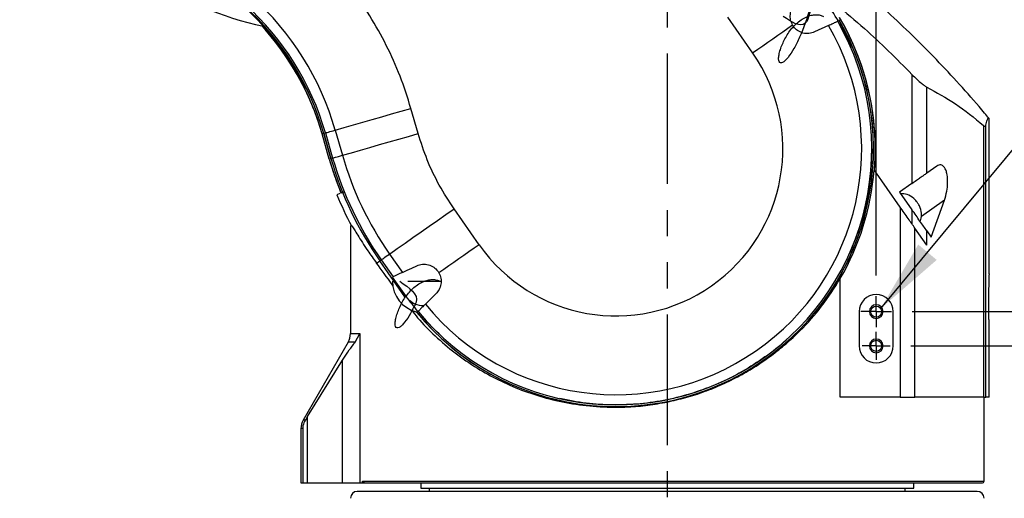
# Model space of a CAD drawing. Extents: x 0 to 841, y 0 to 594.
# Tile 46 of 142: x 307 to 355, y 231 to 254. Entities that reach past the tile are written whole.
import ezdxf

# ---------------------------------------------------------------- set-up
doc = ezdxf.new("R2010")
doc.units = 0
doc.linetypes.add('PHANTOM', pattern=[12.7, 6.35, -1.27, 1.27, -1.27, 1.27, -1.27])
doc.layers.get('0').update_dxf_attribs({"linetype": 'CONTINUOUS'})
doc.styles.add('SLDTEXTSTYLE0', font='TXT', dxfattribs={"width": 0.75})
doc.styles.add('SLDTEXTSTYLE2', font='TXT', dxfattribs={"width": 0.7})
doc.styles.add('SLDTEXTSTYLE3', font='TXT', dxfattribs={"width": 0.6875})
doc.dimstyles.new('SLDDIMSTYLE0', dxfattribs={"dimtxt": 3.5, "dimasz": 3.556, "dimexe": 0, "dimexo": 0.0625, "dimgap": 0.875, "dimtad": 1, "dimlfac": 6, "dimrnd": 1e-09, "dimzin": 12, "dimtxsty": 'SLDTEXTSTYLE0', "dimsah": 1, "dimcen": 0.09, "dimazin": 3, "dimtfac": 1, "dimtmove": 0, "dimatfit": 3, "dimtolj": 1, "dimtzin": 12})
doc.dimstyles.new('SLDDIMSTYLE1', dxfattribs={"dimtxt": 3.5, "dimasz": 3.556, "dimexe": 0, "dimexo": 0.0625, "dimgap": 0.875, "dimtad": 1, "dimdec": 1, "dimlfac": 6, "dimrnd": 1e-09, "dimzin": 12, "dimtxsty": 'SLDTEXTSTYLE0', "dimsah": 1, "dimcen": 0.09, "dimazin": 3, "dimtfac": 1, "dimtdec": 1, "dimtofl": 0, "dimtmove": 0, "dimatfit": 3, "dimtolj": 1, "dimtzin": 12})
doc.dimstyles.new('SLDDIMSTYLE16', dxfattribs={"dimtxt": 3.5, "dimasz": 3.556, "dimexe": 0, "dimexo": 0.0625, "dimgap": 0.875, "dimtad": 1, "dimlfac": 2.5, "dimrnd": 1e-09, "dimzin": 12, "dimtxsty": 'SLDTEXTSTYLE0', "dimblk1": 'NONE', "dimblk2": 'NONE', "dimsah": 1, "dimcen": 0, "dimazin": 3, "dimtol": 1, "dimtp": 0.018, "dimtfac": 1, "dimtdec": 3, "dimtmove": 0, "dimatfit": 3, "dimtolj": 1})
doc.dimstyles.new('SLDDIMSTYLE17', dxfattribs={"dimtxt": 3.5, "dimasz": 3.556, "dimexe": 0, "dimexo": 0.0625, "dimgap": 0.875, "dimtad": 1, "dimlfac": 2.5, "dimrnd": 1e-09, "dimzin": 12, "dimtxsty": 'SLDTEXTSTYLE0', "dimblk1": 'NONE', "dimblk2": 'NONE', "dimsah": 1, "dimcen": 0, "dimazin": 3, "dimtol": 1, "dimtp": 0.012, "dimtfac": 1, "dimtdec": 3, "dimtmove": 0, "dimatfit": 3, "dimtolj": 1})
doc.dimstyles.new('SLDDIMSTYLE18', dxfattribs={"dimtxt": 3.5, "dimasz": 3.556, "dimexe": 0, "dimexo": 0.0625, "dimgap": 0.875, "dimtad": 1, "dimlfac": 2.5, "dimrnd": 1e-09, "dimzin": 12, "dimtxsty": 'SLDTEXTSTYLE0', "dimblk1": 'NONE', "dimblk2": 'NONE', "dimsah": 1, "dimcen": 0, "dimazin": 3, "dimtol": 1, "dimtp": 0.01, "dimtfac": 1, "dimtmove": 0, "dimatfit": 3, "dimtolj": 1})
doc.dimstyles.new('SLDDIMSTYLE2', dxfattribs={"dimtxt": 3.5, "dimasz": 3.556, "dimexe": 0, "dimexo": 0.0625, "dimgap": 0.875, "dimtad": 1, "dimlfac": 6, "dimrnd": 1e-09, "dimzin": 12, "dimtxsty": 'SLDTEXTSTYLE0', "dimsah": 1, "dimcen": 0.09, "dimazin": 3, "dimtfac": 1, "dimtofl": 0, "dimtmove": 0, "dimatfit": 3, "dimtolj": 1, "dimtzin": 12})
doc.dimstyles.new('SLDDIMSTYLE8', dxfattribs={"dimtxt": 0, "dimasz": 3.556, "dimexe": 0, "dimexo": 0.0625, "dimgap": 0, "dimtad": 0, "dimtih": 1, "dimtoh": 1, "dimdec": 0, "dimrnd": 1e-09, "dimzin": 0, "dimtxsty": 'STANDARD', "dimsah": 1, "dimcen": 0.09, "dimazin": 3, "dimtfac": 3.556, "dimtdec": 0, "dimtofl": 0, "dimtmove": 0, "dimatfit": 3, "dimtolj": 1, "dimtzin": 0})

# ---------------------------------------------------------------- blocks, each defined once
blk = doc.blocks.new('_D_4')
at = {"color": 7, "linetype": 'CONTINUOUS'}
for p, q in [((338.304, 266.198), (338.304, 309.729)), ((348.471, 241.689), (348.471, 309.729)), ((348.471, 308.729), (338.304, 308.729)), ((348.471, 308.729), (356.656, 308.729))]:
    blk.add_line(p, q, dxfattribs=at)
for points in [[(338.304, 308.729), (341.86, 308.348), (341.86, 309.11)], [(348.471, 308.729), (344.915, 309.11), (344.915, 308.348)]]:
    blk.add_solid(points, dxfattribs=at)
at = {"color": 7, "linetype": 'CONTINUOUS', "insert": (351.484, 313.24, 0.017), "char_height": 3.5, "attachment_point": 1, "style": 'SLDTEXTSTYLE0'}
blk.add_mtext('61', dxfattribs=at)
blk = doc.blocks.new('_D_11')
at = {"color": 7, "linetype": 'CONTINUOUS'}
for p, q in [((350.158, 238.273), (403.055, 238.273)), ((402.055, 189.689), (402.055, 238.273)), ((356.451, 189.689), (403.055, 189.689))]:
    blk.add_line(p, q, dxfattribs=at)
for points in [[(402.055, 238.273), (401.674, 234.717), (402.436, 234.717)], [(402.055, 189.689), (402.436, 193.245), (401.674, 193.245)]]:
    blk.add_solid(points, dxfattribs=at)
at = {"color": 7, "linetype": 'CONTINUOUS', "insert": (397.543, 206.04, -0.709), "char_height": 3.5, "attachment_point": 1, "rotation": 90, "style": 'SLDTEXTSTYLE0'}
blk.add_mtext('291.5', dxfattribs=at)
blk = doc.blocks.new('_D_12')
at = {"color": 7, "linetype": 'CONTINUOUS'}
for p, q in [((402.055, 239.939), (402.055, 250.058)), ((350.221, 239.939), (403.055, 239.939)), ((402.055, 238.273), (402.055, 239.939)), ((350.158, 238.273), (403.055, 238.273)), ((402.055, 238.273), (402.055, 231.923))]:
    blk.add_line(p, q, dxfattribs=at)
for points in [[(402.055, 239.939), (402.436, 243.495), (401.674, 243.495)], [(402.055, 238.273), (401.674, 234.717), (402.436, 234.717)]]:
    blk.add_solid(points, dxfattribs=at)
at = {"color": 7, "linetype": 'CONTINUOUS', "insert": (397.543, 244.885, -0.709), "char_height": 3.5, "attachment_point": 1, "rotation": 90, "style": 'SLDTEXTSTYLE0'}
blk.add_mtext('10', dxfattribs=at)
blk = doc.blocks.new('_D_13')
at = {"color": 7, "linetype": 'CONTINUOUS'}
for p, q in [((331.179, 268.356), (412.879, 268.356)), ((411.879, 189.689), (411.879, 268.356)), ((356.451, 189.689), (412.879, 189.689))]:
    blk.add_line(p, q, dxfattribs=at)
for points in [[(411.879, 268.356), (411.498, 264.8), (412.26, 264.8)], [(411.879, 189.689), (412.26, 193.245), (411.498, 193.245)]]:
    blk.add_solid(points, dxfattribs=at)
at = {"color": 7, "linetype": 'CONTINUOUS', "insert": (407.368, 227.883, -0.709), "char_height": 3.5, "attachment_point": 1, "rotation": 90, "style": 'SLDTEXTSTYLE0'}
blk.add_mtext('472', dxfattribs=at)
blk = doc.blocks.new('_D_16')
at = {"color": 7, "linetype": 'CONTINUOUS'}
for p, q in [((325.516, 393.173), (424.322, 393.173)), ((423.322, 393.173), (423.322, 189.689)), ((353.911, 189.689), (424.322, 189.689))]:
    blk.add_line(p, q, dxfattribs=at)
for points in [[(423.322, 393.173), (422.941, 389.617), (423.703, 389.617)], [(423.322, 189.689), (423.703, 193.245), (422.941, 193.245)]]:
    blk.add_solid(points, dxfattribs=at)
at = {"color": 7, "linetype": 'CONTINUOUS', "char_height": 3.5, "attachment_point": 1, "rotation": 90, "style": 'SLDTEXTSTYLE0'}
for s, insert in [('(Including the LED lamp)', (418.811, 268.97, -0.709)), ('1220.9', (418.811, 253.434, -0.709))]:
    blk.add_mtext(s, dxfattribs=dict(at, insert=insert))
blk = doc.blocks.new('SW_CENTERMARKSYMBOL_4')
at = {"color": 0, "linetype": 'CONTINUOUS'}
for p, q in [((0, 0.417), (0, 0.687)), ((-0.417, 0), (-0.687, 0)), ((0, 0), (-0.417, 0)), ((0, 0), (0, 0.417)), ((0, 0), (0, -0.417)), ((0, 0), (0.417, 0)), ((0.417, 0), (0.687, 0)), ((0, -0.417), (0, -0.687))]:
    blk.add_line(p, q, dxfattribs=at)
blk = doc.blocks.new('SW_CENTERMARKSYMBOL_5')
at = {"color": 0, "linetype": 'CONTINUOUS'}
for p, q in [((0, 0.417), (0, 0.75)), ((-0.417, 0), (-0.75, 0)), ((0, 0), (-0.417, 0)), ((0, 0), (0, 0.417)), ((0, 0), (0, -0.417)), ((0, 0), (0.417, 0)), ((0.417, 0), (0.75, 0)), ((0, -0.417), (0, -0.75))]:
    blk.add_line(p, q, dxfattribs=at)
blk = doc.blocks.new('_D_70')
at = {"color": 7, "linetype": 'CONTINUOUS'}
for centre, start, end in [((568.276, 493.681), 153.4349, 206.5651), ((564.64, 493.681), 333.4349, 26.5651)]:
    blk.add_arc(centre, 10.12, start, end, dxfattribs=at)
at = {"color": 7, "linetype": 'CONTINUOUS', "char_height": 3.5, "attachment_point": 1}
for s, insert, style in [('0.018', (562.054, 498.192, -108.66), 'SLDTEXTSTYLE0'), ('+', (559.225, 498.192, -108.66), 'SLDTEXTSTYLE0'), ('depth 3', (576.072, 493.72, -108.66), 'SLDTEXTSTYLE0'), ('%%c', (539.345, 493.667, -108.66), 'SLDTEXTSTYLE0'), ('12 H7', (544.623, 493.72, -108.66), 'SLDTEXTSTYLE2'), ('0', (562.054, 493.667, -108.66), 'SLDTEXTSTYLE0')]:
    blk.add_mtext(s, dxfattribs=dict(at, insert=insert, style=style))
blk = doc.blocks.new('_NONE')
blk = doc.blocks.new('_D_71')
at = {"color": 7, "linetype": 'CONTINUOUS'}
for centre, start, end in [((561.062, 536.749), 153.4349, 206.5651), ((557.426, 536.749), 333.4349, 26.5651)]:
    blk.add_arc(centre, 10.12, start, end, dxfattribs=at)
at = {"color": 7, "linetype": 'CONTINUOUS', "char_height": 3.5, "attachment_point": 1}
for s, insert, style in [('0.012', (554.839, 541.26, -108.66), 'SLDTEXTSTYLE0'), ('+', (552.01, 541.26, -108.66), 'SLDTEXTSTYLE0'), ('%%c', (534.716, 536.735, -108.66), 'SLDTEXTSTYLE0'), ('4 H7', (539.995, 536.788, -108.66), 'SLDTEXTSTYLE3'), ('0', (554.839, 536.735, -108.66), 'SLDTEXTSTYLE0'), ('depth 4', (568.858, 536.788, -108.66), 'SLDTEXTSTYLE0')]:
    blk.add_mtext(s, dxfattribs=dict(at, insert=insert, style=style))
blk = doc.blocks.new('_D_72')
at = {"color": 7, "linetype": 'CONTINUOUS'}
for centre, start, end in [((561.427, 563.816), 153.4349, 206.5651), ((555.205, 563.816), 333.4349, 26.5651)]:
    blk.add_arc(centre, 10.12, start, end, dxfattribs=at)
at = {"color": 7, "linetype": 'CONTINUOUS', "char_height": 3.5, "attachment_point": 1}
for s, insert, style in [('0.01', (555.205, 568.328, -108.66), 'SLDTEXTSTYLE0'), ('+', (552.375, 568.328, -108.66), 'SLDTEXTSTYLE0'), ('%%c', (535.081, 563.802, -108.66), 'SLDTEXTSTYLE0'), ('depth 5', (566.637, 563.855, -108.66), 'SLDTEXTSTYLE0'), ('2x', (530.254, 563.855, -108.66), 'SLDTEXTSTYLE0'), ('3 H7', (540.36, 563.855, -108.66), 'SLDTEXTSTYLE3'), ('0', (555.205, 563.802, -108.66), 'SLDTEXTSTYLE0')]:
    blk.add_mtext(s, dxfattribs=dict(at, insert=insert, style=style))

msp = doc.modelspace()

# ---------------------------------------------------------------- linework, layer by layer
at = {"color": 7, "linetype": 'PHANTOM'}
msp.add_line((338.3044, 265.1978), (338.3044, 185.1183), dxfattribs=at)
at = {"color": 7, "linetype": 'CONTINUOUS'}
for p, q in [((341.2376, 254.261), (342.4595, 252.5159)), ((346.1477, 253.8586), (345.4732, 253.544)), ((350.2123, 251.481), (350.2123, 246.1771)), ((320.6601, 250.7837), (320.6657, 250.8704)), ((350.934, 246.6824), (350.934, 250.8631)), ((326.181, 248.6026), (325.8301, 249.8264)), ((353.9652, 241.7773), (353.9652, 249.3344)), ((322.1441, 248.7695), (322.495, 247.5457)), ((353.688, 248.9997), (353.688, 235.7726)), ((353.7993, 235.7726), (353.7993, 248.9418)), ((321.5878, 248.61), (321.5082, 248.5872)), ((321.8592, 247.3633), (321.5082, 248.5872)), ((321.5878, 248.61), (321.9388, 247.3862)), ((321.6699, 248.6335), (321.5892, 248.6104)), ((321.9402, 247.3866), (321.5892, 248.6104)), ((321.6699, 248.6335), (322.0208, 247.4097)), ((321.9388, 247.3862), (321.8592, 247.3633)), ((322.0208, 247.4097), (321.9402, 247.3866)), ((349.6349, 245.0273), (348.3729, 246.8297)), ((351.4151, 247.0193), (350.934, 246.6824)), ((350.2123, 246.1771), (349.6101, 245.7555)), ((322.3771, 245.68), (322.2316, 245.6212)), ((322.4312, 245.7019), (322.4313, 245.7019)), ((349.6101, 245.7555), (350.2123, 244.8955)), ((351.1511, 243.5548), (351.7921, 245.359)), ((329.1493, 243.196), (327.9273, 244.9411)), ((349.6349, 245.0273), (349.6349, 235.7726)), ((350.2123, 244.8955), (350.2123, 244.2028)), ((322.8877, 244.106), (322.8877, 238.8694)), ((322.9619, 244.106), (322.8877, 244.106)), ((350.3566, 235.7726), (350.3566, 243.9966)), ((350.934, 243.1721), (350.3566, 243.9966)), ((350.934, 243.8648), (351.1511, 243.5548)), ((350.934, 243.1721), (350.934, 243.8648)), ((324.3135, 242.4106), (324.3822, 242.4587)), ((324.3822, 242.4587), (324.9624, 241.6302)), ((324.7863, 242.7417), (325.4164, 241.8419)), ((324.1556, 242.3), (324.2444, 242.3623)), ((324.2444, 242.3623), (324.3123, 242.4098)), ((325.5342, 240.6647), (324.3123, 242.4098)), ((325.5354, 240.6655), (324.3135, 242.4106)), ((324.9624, 241.6302), (324.9388, 241.6192)), ((325.5832, 240.699), (324.9388, 241.6192)), ((346.7206, 235.7726), (346.7206, 241.5428)), ((353.9656, 241.7776), (353.9652, 241.7773)), ((327.057, 240.8234), (326.5343, 240.3007)), ((353.9412, 240.6415), (353.9412, 239.57)), ((347.6377, 239.9393), (347.6377, 238.2726)), ((349.3044, 238.2726), (349.3044, 239.9393)), ((353.9412, 239.57), (353.9652, 239.5358)), ((353.9652, 235.7726), (353.9652, 239.5358)), ((323.1179, 238.4528), (323.349, 238.8694)), ((323.349, 238.8694), (323.349, 231.606)), ((322.7761, 238.4528), (320.5885, 234.6638)), ((320.8015, 234.84), (322.5054, 237.5762)), ((322.5054, 231.606), (322.5054, 237.5762)), ((349.6349, 235.7726), (346.7206, 235.7726)), ((353.688, 235.7726), (350.3566, 235.7726)), ((353.7211, 231.6893), (353.7211, 235.7726)), ((353.9652, 235.7726), (353.7993, 235.7726)), ((320.8015, 234.84), (320.6917, 234.6638)), ((320.8015, 231.606), (320.8015, 234.84)), ((320.4769, 234.2472), (320.4769, 231.606)), ((320.5634, 234.2472), (320.5634, 231.606)), ((320.4769, 231.606), (320.5634, 231.606)), ((320.5634, 231.606), (320.8015, 231.606)), ((320.8015, 231.606), (322.5054, 231.606)), ((322.5054, 231.606), (323.349, 231.606)), ((323.349, 231.606), (323.4774, 231.606)), ((323.4774, 231.606), (323.4774, 231.6893)), ((323.4774, 231.606), (323.5979, 231.606)), ((326.3044, 231.606), (326.3044, 231.356)), ((350.3044, 231.356), (350.3044, 231.606)), ((326.3044, 231.356), (338.3044, 231.356)), ((326.7211, 231.356), (326.7211, 231.1893)), ((338.3044, 231.356), (350.3044, 231.356)), ((349.8877, 231.1893), (349.8877, 231.356))]:
    msp.add_line(p, q, dxfattribs=at)
at = {"color": 8, "linetype": 'CONTINUOUS'}
for p, q in [((321.5892, 248.6104), (321.5878, 248.61)), ((321.9402, 247.3866), (321.9388, 247.3862)), ((351.7921, 245.359), (350.6673, 244.5715)), ((324.3123, 242.4098), (324.3135, 242.4106)), ((322.8877, 238.8694), (323.349, 238.8694)), ((323.1179, 238.4528), (322.7761, 238.4528)), ((320.6917, 234.6638), (320.5885, 234.6638)), ((320.5634, 234.2472), (320.4769, 234.2472)), ((323.4774, 231.6893), (353.7211, 231.6893))]:
    msp.add_line(p, q, dxfattribs=at)
at = {"color": 7, "linetype": 'CONTINUOUS'}
for points in [[(344.4028, 253.8767), (344.1643, 253.7096), (343.9241, 253.5414), (343.6824, 253.3722), (343.4395, 253.2021), (343.1955, 253.0313), (342.9507, 252.8599), (342.7053, 252.688), (342.4595, 252.5159)], [(322.1441, 248.7695), (322.5832, 248.8954), (323.0307, 249.0237), (323.4855, 249.1542), (323.9465, 249.2863), (324.4126, 249.42), (324.8827, 249.5548), (325.3556, 249.6904), (325.8301, 249.8264)], [(321.6699, 248.6335), (321.6863, 248.6382), (321.7166, 248.6469), (321.7602, 248.6594), (321.8164, 248.6755), (321.8842, 248.695), (321.9624, 248.7174), (322.0495, 248.7424), (322.1441, 248.7695)], [(322.495, 247.5457), (322.9341, 247.6716), (323.3816, 247.7999), (323.8364, 247.9303), (324.2974, 248.0625), (324.7636, 248.1962), (325.2336, 248.3309), (325.7065, 248.4665), (326.181, 248.6026)], [(322.0208, 247.4097), (322.0372, 247.4144), (322.0675, 247.4231), (322.1111, 247.4356), (322.1673, 247.4517), (322.2351, 247.4711), (322.3133, 247.4936), (322.4004, 247.5185), (322.495, 247.5457)], [(324.7863, 242.7417), (325.1605, 243.0037), (325.5418, 243.2707), (325.9294, 243.5421), (326.3223, 243.8172), (326.7195, 244.0953), (327.12, 244.3758), (327.523, 244.6579), (327.9273, 244.9411)], [(329.1493, 243.196), (328.9016, 243.0226), (328.6544, 242.8495), (328.4078, 242.6768), (328.162, 242.5047), (327.9173, 242.3334), (327.6739, 242.1629), (327.4319, 241.9935), (327.1917, 241.8253)], [(324.3822, 242.4587), (324.3962, 242.4685), (324.422, 242.4866), (324.4591, 242.5126), (324.507, 242.5461), (324.5648, 242.5866), (324.6314, 242.6332), (324.7057, 242.6852), (324.7863, 242.7417)], [(325.4164, 241.8419), (325.6469, 241.9494), (325.88, 242.0581), (326.1155, 242.1679)], [(325.4164, 241.8419), (325.2971, 241.7862), (325.1914, 241.737), (325.1026, 241.6956), (325.0335, 241.6633), (324.9863, 241.6413), (324.9624, 241.6302)]]:
    msp.add_lwpolyline(points, dxfattribs=at)
for centre in [(348.4711, 239.9393), (348.4711, 238.2726)]:
    msp.add_circle(centre, 0.2702, dxfattribs=at)
for centre, radius, start, end in [((321.6377, 268.356), 14.8333, 163.43, 258.37303), ((308.8075, 244.9453), 13.8741, 16, 48), ((335.8044, 247.856), 12.4778, 29.91428, 35), ((308.8075, 244.9453), 13.2561, 26.54944, 48), ((308.8075, 244.9453), 13.2954, 16, 48), ((308.8075, 244.9453), 13.2969, 16, 48), ((308.8075, 244.9453), 13.3808, 16, 48), ((335.8044, 247.856), 12.5361, 219.23615, 30.08597), ((335.8044, 247.856), 12.5376, 219.30536, 29.97792), ((335.8044, 247.856), 12.4522, 219.41185, 29.92441), ((335.8044, 247.856), 12.6205, 0, 30.46328), ((335.8044, 247.856), 12.6204, 355.27682, 30.46267), ((308.8075, 244.9453), 13.2125, 16, 42.32705), ((335.8044, 247.856), 11.9589, 219.18056, 30.12807), ((335.8044, 247.856), 8.1244, 215, 35), ((308.8075, 244.9453), 13.2126, 16, 26.22421), ((335.8044, 247.856), 12.6205, 355.278, 0), ((337.9963, 251.9906), 16.7875, 196, 201.80465), ((337.9963, 251.9906), 16.7874, 196, 202), ((337.9963, 251.9906), 16.7046, 196, 214.99771), ((337.9963, 251.9906), 16.7031, 196, 214.99771), ((337.9963, 251.9906), 16.6192, 196, 214.9977), ((337.9963, 251.9906), 16.1259, 196, 214.99763), ((335.8044, 247.856), 12.6103, 329.95809, 355.33198), ((337.9963, 251.9906), 17.0028, 202, 207.62771), ((326.4677, 241.4126), 1.5321, 180, 255.81271), ((335.8044, 247.856), 12.4778, 215, 219.42334), ((348.4711, 239.9393), 0.8333, 0, 180), ((348.4711, 239.9393), 0.3333, 0, 180), ((348.4711, 239.9393), 0.3333, 180, 0), ((322.0544, 238.8694), 0.8333, 330, 0), ((348.4711, 238.2726), 0.8333, 180, 0), ((348.4711, 238.2726), 0.3333, 0, 180), ((348.4711, 238.2726), 0.3333, 180, 0), ((321.3102, 234.2472), 0.8333, 150, 180), ((353.6377, 231.6893), 0.0833, 270, 0), ((323.2211, 230.856), 0.3333, 90, 180), ((353.3877, 230.856), 0.3333, 0, 90)]:
    msp.add_arc(centre, radius, start, end, dxfattribs=at)
at = {"color": 8, "linetype": 'CONTINUOUS'}
msp.add_arc((308.8075, 244.9453), 13.2126, 26.22421, 42.32674, dxfattribs=at)
at = {"color": 7, "linetype": 'CONTINUOUS'}
msp.add_ellipse((338.3044, 221.9071), major_axis=(-15.4151, 22.0217), ratio=0.0100098, start_param=5.7745219, end_param=5.8890965, dxfattribs=at)
for points, knots in [([(353.962, 249.3318), (353.8896, 249.4206), (353.4708, 249.9353), (352.6666, 250.8443), (351.548, 252.0564), (350.3874, 253.232), (349.1902, 254.3731), (347.9565, 255.4774), (346.6882, 256.5446), (345.3843, 257.5701), (344.3106, 258.3733), (343.6613, 258.819), (343.4683, 258.9514)], [0, 0, 0, 0, 0.0240701, 0.1393967, 0.2549039, 0.3705727, 0.4863859, 0.6023293, 0.7183896, 0.8345555, 0.9508168, 1, 1, 1, 1]), ([(325.8301, 249.8264), (325.6645, 250.3505), (325.3332, 251.3988), (324.6535, 252.9038), (323.8477, 254.3434), (322.907, 255.6988), (321.8523, 256.9694), (321.0553, 257.7268), (320.6568, 258.1053)], [0, 0, 0, 0, 0.1666383, 0.3333594, 0.5000001, 0.6666323, 0.8333575, 1, 1, 1, 1]), ([(346.0081, 257.976), (345.9106, 257.4411), (345.728, 256.4405), (345.3541, 255.2302), (345.1198, 253.5245), (344.3635, 254.0241), (343.9468, 254.2993)], [0, 0, 0, 0, 0.2832329, 0.5298742, 0.7409588, 1, 1, 1, 1]), ([(345.6295, 256.1613), (345.3834, 255.1652), (345.0841, 253.9542), (344.4903, 252.747), (344.2454, 252.3744), (344.0427, 252.1446), (343.9097, 252.0445), (343.803, 252.0253), (343.7368, 252.0931), (343.7158, 252.2361), (343.7392, 252.4386), (343.8035, 252.6824), (343.9334, 253.0302), (344.1191, 253.3889), (344.3177, 253.6756), (344.4658, 253.8238), (344.5971, 253.9729), (344.8045, 254.133), (345.0518, 254.2761), (345.302, 254.3639), (345.5365, 254.3934), (345.7462, 254.3727), (345.8564, 254.3236), (345.9111, 254.2993)], [0, 0, 0, 0, 0.3279924, 0.3987814, 0.4597913, 0.4870487, 0.5125233, 0.5376314, 0.5644086, 0.5943556, 0.6276847, 0.6634375, 0.7000103, 0.7696475, 0.8035865, 0.816358, 0.8366703, 0.8680599, 0.8973076, 0.9245262, 0.9503057, 0.97535, 1, 1, 1, 1]), ([(344.4028, 253.8767), (344.364, 253.96), (344.2864, 254.1265), (344.2811, 254.4043), (344.3555, 254.6746), (344.4719, 254.8158), (344.5318, 254.8886)], [0, 0, 0, 0, 0.2444743, 0.4888218, 0.7366964, 1, 1, 1, 1]), ([(346.528, 254.8781), (346.9887, 254.4948), (348.2739, 253.4255), (349.4547, 252.241), (350.2123, 251.481)], [0, 0, 0, 0, 0.3584077, 1, 1, 1, 1]), ([(346.1477, 253.8586), (346.2224, 253.8934), (346.3716, 253.963), (346.5261, 254.035), (346.5848, 254.0624), (346.5951, 254.0672), (346.5965, 254.0678)], [0, 0, 0, 0, 0.3164975, 0.6330304, 0.9486868, 1, 1, 1, 1]), ([(346.5917, 254.0656), (346.6212, 254.019), (346.8763, 253.6155), (347.0937, 253.1827), (347.2417, 252.7846), (347.2425, 252.7824)], [0, 0, 0, 0, 0.1148085, 0.9952401, 1, 1, 1, 1]), ([(345.4732, 253.544), (345.3827, 253.5123), (345.2016, 253.4487), (344.9054, 253.4774), (344.6419, 253.5982), (344.4818, 253.7515), (344.4177, 253.8531), (344.4028, 253.8767)], [0, 0, 0, 0, 0.2403273, 0.48103586, 0.71200205, 0.93306366, 1, 1, 1, 1]), ([(350.2123, 251.481), (350.2963, 251.3968), (350.4499, 251.2428), (350.6581, 251.058), (350.8214, 250.9288), (350.8981, 250.884), (350.934, 250.8631)], [0, 0, 0, 0, 0.3294098, 0.6021095, 0.8137271, 1, 1, 1, 1]), ([(350.934, 250.8631), (351.4022, 250.6071), (352.3387, 250.0952), (353.2382, 249.3649), (353.688, 248.9997)], [0, 0, 0, 0, 0.5, 1, 1, 1, 1]), ([(353.7993, 248.9418), (353.8177, 249.038), (353.8543, 249.2303), (353.9097, 249.3615), (353.9467, 249.3435), (353.9652, 249.3344)], [0, 0, 0, 0, 0.3333088, 0.6666831, 1, 1, 1, 1]), ([(353.688, 248.9997), (353.7195, 248.9742), (353.7799, 248.9253), (353.7931, 248.9365), (353.7993, 248.9418)], [0, 0, 0, 0, 0.52179, 1, 1, 1, 1]), ([(327.9273, 244.9411), (327.6801, 245.3203), (327.1854, 246.0792), (326.5985, 247.3097), (326.3201, 248.1717), (326.181, 248.6026)], [0, 0, 0, 0, 0.333253, 0.6667364, 1, 1, 1, 1]), ([(348.2587, 247.856), (348.2455, 247.4182), (348.219, 246.5425), (348.0021, 245.2447), (347.6695, 243.9746), (347.3363, 243.1675), (347.1703, 242.7653)], [0, 0, 0, 0, 0.2504113, 0.5008222, 0.751233, 1, 1, 1, 1]), ([(351.7933, 246.9513), (351.7643, 246.9854), (351.7078, 247.0517), (351.6103, 247.0843), (351.5117, 247.0766), (351.448, 247.0388), (351.4151, 247.0193)], [0, 0, 0, 0, 0.2541455, 0.4951263, 0.7400424, 1, 1, 1, 1]), ([(351.7921, 245.359), (351.8346, 245.5004), (351.9135, 245.7626), (351.9579, 246.197), (351.9389, 246.5489), (351.8765, 246.8057), (351.8204, 246.9039), (351.7933, 246.9513)], [0, 0, 0, 0, 0.28135152, 0.52174566, 0.74634716, 0.87737447, 1, 1, 1, 1]), ([(350.2123, 246.1771), (350.2839, 246.2272), (350.423, 246.3246), (350.6189, 246.4618), (350.7988, 246.5877), (350.8881, 246.6503), (350.934, 246.6824)], [0, 0, 0, 0, 0.259013, 0.5033862, 0.7451501, 1, 1, 1, 1]), ([(322.59, 245.766), (322.5661, 245.7564), (322.5072, 245.7326), (322.4457, 245.7077), (322.436, 245.7038), (322.4312, 245.7019)], [0, 0, 0, 0, 0.2539395, 0.6269597, 1, 1, 1, 1]), ([(350.477, 245.2352), (350.4638, 245.2576), (350.4167, 245.3377), (350.2604, 245.4901), (350.0014, 245.6541), (349.7698, 245.6718), (349.663, 245.68)], [0, 0, 0, 0, 0.0802566, 0.2878131, 0.671606, 1, 1, 1, 1]), ([(350.3566, 243.9966), (350.3056, 244.0695), (350.2049, 244.2133), (349.9598, 244.5634), (349.7657, 244.8406), (349.6349, 245.0273)], [0, 0, 0, 0, 0.2510045, 0.4954235, 1, 1, 1, 1]), ([(350.934, 243.8648), (350.883, 243.9377), (350.7823, 244.0815), (350.5372, 244.4316), (350.3431, 244.7088), (350.2123, 244.8955)], [0, 0, 0, 0, 0.2510038, 0.4954248, 1, 1, 1, 1]), ([(350.623, 244.3506), (350.6485, 244.443), (350.7071, 244.6561), (350.6422, 244.9446), (350.5527, 245.1436), (350.4935, 245.2152), (350.477, 245.2352)], [0, 0, 0, 0, 0.304609, 0.7019978, 0.9169022, 1, 1, 1, 1]), ([(322.9619, 244.106), (322.9974, 244.0501), (323.0683, 243.9384), (323.2402, 243.6576), (323.4583, 243.3121), (323.7525, 242.8618), (324.0082, 242.5054), (324.1556, 242.3)], [0, 0, 0, 0, 0.1820196, 0.364145, 0.5533138, 0.7425539, 1, 1, 1, 1]), ([(326.1155, 242.1679), (326.2055, 242.1995), (326.3856, 242.2629), (326.6806, 242.2351), (326.9436, 242.1158), (327.1082, 241.9601), (327.1742, 241.8535), (327.1917, 241.8253)], [0, 0, 0, 0, 0.23663579, 0.47363876, 0.70157015, 0.92099288, 1, 1, 1, 1]), ([(325.2868, 241.4126), (325.7489, 241.0975), (326.3103, 240.7147), (325.9407, 240.1286), (325.7886, 239.78), (325.5843, 239.4882), (325.3829, 239.2578), (325.2497, 239.1579), (325.143, 239.1387), (325.0768, 239.2064), (325.0558, 239.3495), (325.0792, 239.552), (325.1434, 239.7958), (325.274, 240.1431), (325.4554, 240.5043), (325.6985, 240.8355), (325.909, 241.0584), (326.1434, 241.2469), (326.392, 241.3893), (326.6419, 241.4772), (326.8766, 241.5067), (327.0862, 241.486), (327.1964, 241.437), (327.2511, 241.4126)], [0, 0, 0, 0, 0.18454257, 0.22418152, 0.27044259, 0.3444755, 0.37755177, 0.40846412, 0.43893191, 0.47142489, 0.50776489, 0.54820857, 0.59159284, 0.63597321, 0.72047503, 0.7616592, 0.8018049, 0.83989501, 0.87538613, 0.90841523, 0.93969762, 0.97008797, 1, 1, 1, 1]), ([(327.1917, 241.8253), (327.2295, 241.7419), (327.2894, 241.6093), (327.3094, 241.37), (327.2682, 241.1301), (327.1622, 240.9363), (327.0787, 240.8467), (327.057, 240.8234)], [0, 0, 0, 0, 0.24559244, 0.39027222, 0.64975416, 0.9088589, 1, 1, 1, 1]), ([(338.3043, 235.5404), (338.6087, 235.609), (339.2175, 235.7462), (340.1156, 236.0383), (340.9953, 236.3937), (341.8387, 236.8117), (342.633, 237.2808), (343.3824, 237.7988), (344.0928, 238.3691), (344.93, 239.1493), (345.851, 240.1781), (346.4293, 241.0857), (346.7206, 241.5428)], [0, 0, 0, 0, 0.085139, 0.1702846, 0.2582926, 0.3463109, 0.4313226, 0.5163424, 0.6033318, 0.690327, 0.8440184, 1, 1, 1, 1]), ([(353.9652, 241.7773), (353.9634, 241.7705), (353.9598, 241.7567), (353.9535, 241.6448), (353.9473, 241.4229), (353.9423, 241.0656), (353.9416, 240.7901), (353.9412, 240.6415)], [0, 0, 0, 0, 0.12744, 0.2609303, 0.4875423, 0.7235888, 1, 1, 1, 1]), ([(326.5343, 240.3007), (326.476, 240.2424), (326.3594, 240.1258), (326.2388, 240.0052), (326.1929, 239.9593), (326.1849, 239.9513), (326.1838, 239.9502)], [0, 0, 0, 0, 0.3166453, 0.6333353, 0.9488965, 1, 1, 1, 1]), ([(325.8673, 240.0061), (325.9622, 239.8842), (326.3024, 239.4474), (327, 238.7471), (327.9617, 237.9195), (328.9968, 237.204), (330.0825, 236.6005), (331.2023, 236.1091), (332.4055, 235.7132), (333.6878, 235.4349), (335.0292, 235.2844), (336.2633, 235.2781), (337.3596, 235.3703), (337.9894, 235.4837), (338.3043, 235.5404)], [0, 0, 0, 0, 0.0394477, 0.1414135, 0.2432505, 0.344668, 0.4329473, 0.5214248, 0.609603, 0.698681, 0.7881108, 0.8770961, 0.9385477, 1, 1, 1, 1]), ([(327.3177, 238.7415), (327.0019, 239.042), (326.6, 239.4244), (326.264, 239.8642), (326.192, 239.9584)], [0, 0, 0, 0, 0.785764, 1, 1, 1, 1]), ([(322.5054, 237.5762), (322.5918, 237.7103), (322.7674, 237.9826), (322.9755, 238.2784), (323.0882, 238.4164), (323.1179, 238.4528)], [0, 0, 0, 0, 0.41667088, 0.84648332, 1, 1, 1, 1]), ([(344.1171, 238.5851), (344.106, 238.5741), (343.7844, 238.255), (343.0652, 237.721), (341.9662, 237.0032), (340.7876, 236.4176), (339.5565, 235.9559), (338.2831, 235.6274), (336.9821, 235.4339), (335.6687, 235.381), (334.3595, 235.4565), (333.5045, 235.622), (333.0795, 235.7042)], [0, 0, 0, 0, 0.0039341, 0.1147497, 0.2255655, 0.3363813, 0.447197, 0.5580128, 0.6688285, 0.7796442, 0.89046, 1, 1, 1, 1]), ([(349.6349, 235.7726), (349.7077, 235.7726), (349.8533, 235.7726), (350.0558, 235.7726), (350.2332, 235.7726), (350.3155, 235.7726), (350.3566, 235.7726)], [0, 0, 0, 0, 0.2500007, 0.5000009, 0.7500005, 1, 1, 1, 1]), ([(353.688, 235.7726), (353.7189, 235.7726), (353.7807, 235.7726), (353.7931, 235.7726), (353.7993, 235.7726)], [0, 0, 0, 0, 0.4999998, 1, 1, 1, 1]), ([(320.6917, 234.6638), (320.6432, 234.5739), (320.5753, 234.4481), (320.566, 234.2918), (320.5634, 234.2472)], [0, 0, 0, 0, 0.71485306, 1, 1, 1, 1]), ([(323.4774, 231.6893), (323.4837, 231.677), (323.4954, 231.654), (323.5274, 231.6268), (323.5619, 231.6095), (323.5866, 231.6071), (323.5979, 231.606)], [0, 0, 0, 0, 0.3261288, 0.6067119, 0.8197122, 1, 1, 1, 1]), ([(323.5979, 231.606), (323.7688, 231.606), (324.1107, 231.606), (324.831, 231.606), (325.6934, 231.606), (326.703, 231.606), (327.8446, 231.606), (329.1061, 231.606), (330.4725, 231.606), (331.9286, 231.606), (333.4577, 231.606), (335.0421, 231.606), (336.6638, 231.606), (337.7577, 231.606), (338.3044, 231.606)], [0, 0, 0, 0, 0.0833144, 0.1666845, 0.2499999, 0.3333112, 0.4166846, 0.4999999, 0.5833112, 0.6666845, 0.7499999, 0.8333112, 0.9166817, 1, 1, 1, 1]), ([(338.3044, 231.606), (338.8062, 231.606), (339.8097, 231.606), (341.3006, 231.606), (342.7625, 231.606), (344.1817, 231.606), (345.544, 231.606), (346.8369, 231.606), (348.0473, 231.606), (349.1642, 231.606), (350.1762, 231.606), (351.0741, 231.606), (351.8489, 231.606), (352.4932, 231.606), (353.0014, 231.606), (353.3656, 231.606), (353.5949, 231.606), (353.6235, 231.606), (353.6377, 231.606)], [0, 0, 0, 0, 0.0625, 0.1250001, 0.1875001, 0.2500001, 0.3125, 0.375, 0.4375, 0.5, 0.5625, 0.625, 0.6875, 0.75, 0.8125, 0.875, 0.9375, 1, 1, 1, 1]), ([(338.3044, 231.1893), (334.3042, 231.1893), (330.4675, 231.1893), (324.8103, 231.1893), (323.2211, 231.1893), (323.2211, 231.1893)], [0, 0, 0, 0, 0.5, 0.5, 1, 1, 1, 1]), ([(353.3877, 231.1893), (353.3877, 231.1893), (351.7985, 231.1893), (346.1413, 231.1893), (342.3046, 231.1893), (338.3044, 231.1893)], [0, 0, 0, 0, 0.5, 0.5, 1, 1, 1, 1])]:
    msp.add_open_spline(points, degree=3, knots=knots, dxfattribs=at)
at = {"color": 8, "linetype": 'CONTINUOUS'}
for points, knots in [([(325.6844, 241.4126), (325.8124, 241.4126), (326.009, 241.4126), (326.3442, 241.4126), (326.6165, 241.4126), (326.8882, 241.4126), (327.1283, 241.4126), (327.2515, 241.4126), (327.3011, 241.4126)], [0, 0, 0, 0, 0.2848577, 0.437491, 0.5927938, 0.7475115, 0.8984633, 1, 1, 1, 1]), ([(325.7903, 240.4723), (325.8629, 240.416), (326.0585, 240.2645), (326.3086, 240.2446), (326.4657, 240.2321)], [0, 0, 0, 0, 0.3715705, 1, 1, 1, 1])]:
    msp.add_open_spline(points, degree=3, knots=knots, dxfattribs=at)

# ---------------------------------------------------------------- block references
at = {"color": 7, "linetype": 'CONTINUOUS'}
for name, p in [('SW_CENTERMARKSYMBOL_5', (348.4711, 239.9393)), ('SW_CENTERMARKSYMBOL_4', (348.4711, 238.2726))]:
    msp.add_blockref(name, p, dxfattribs=at)

# ---------------------------------------------------------------- dimensions: what is measured, and where the dimension line sits
for p1, text, dimstyle, picture, middle in [((0.8135, 0.8645), '2x<> depth 5', 'SLDDIMSTYLE18', '_D_72', (557.2953, 559.2902)), ((1.1114, 1.1265), '<> depth 4', 'SLDDIMSTYLE17', '_D_71', (560.6367, 532.2229)), ((3.3042, 3.4074), '<> depth 3', 'SLDDIMSTYLE16', '_D_70', (566.5582, 489.1551))]:
    dim = msp.add_diameter_dim_2p(p1=p1, p2=(0, 0), text=text, dimstyle=dimstyle, dxfattribs=at)
    dim.commit()
    dim.dimension.update_dxf_attribs({"geometry": picture, "text_midpoint": middle, "dimtype": 163})
dim = msp.add_linear_dim(base=(423.3224, 189.6893), p1=(324.5159, 393.1726), p2=(352.911, 189.6893), angle=90, text='<> (Including the LED lamp)', dimstyle='SLDDIMSTYLE1', dxfattribs=at)
dim.commit()
dim.dimension.update_dxf_attribs({"geometry": '_D_16', "text_midpoint": (423.3224, 288.8888), "dimtype": 160})
dim = msp.add_linear_dim(base=(338.3044, 308.7287), p1=(348.4711, 240.6893), p2=(338.3044, 265.1978), dimstyle='SLDDIMSTYLE2', dxfattribs=at)
dim.commit()
dim.dimension.update_dxf_attribs({"geometry": '_D_4', "text_midpoint": (354.0702, 308.7287), "dimtype": 160})
for base, p1, p2, dimstyle, picture, middle in [((411.8793, 268.356), (355.4506, 189.6893), (330.1788, 268.356), 'SLDDIMSTYLE2', '_D_13', (411.8793, 231.7623)), ((402.0548, 239.9393), (349.1579, 238.2726), (349.2211, 239.9393), 'SLDDIMSTYLE0', '_D_12', (402.0548, 247.4714)), ((402.0548, 238.2726), (355.4506, 189.6893), (349.1579, 238.2726), 'SLDDIMSTYLE1', '_D_11', (402.0548, 211.8584))]:
    dim = msp.add_linear_dim(base=base, p1=p1, p2=p2, angle=90, dimstyle=dimstyle, dxfattribs=at)
    dim.commit()
    dim.dimension.update_dxf_attribs({"geometry": picture, "text_midpoint": middle, "dimtype": 160})

# ---------------------------------------------------------------- leaders
msp.add_leader([(348.6933, 240.0929), (369.0092, 264.5349)], dimstyle='SLDDIMSTYLE8', dxfattribs=at)

doc.saveas('drawing.dxf')
